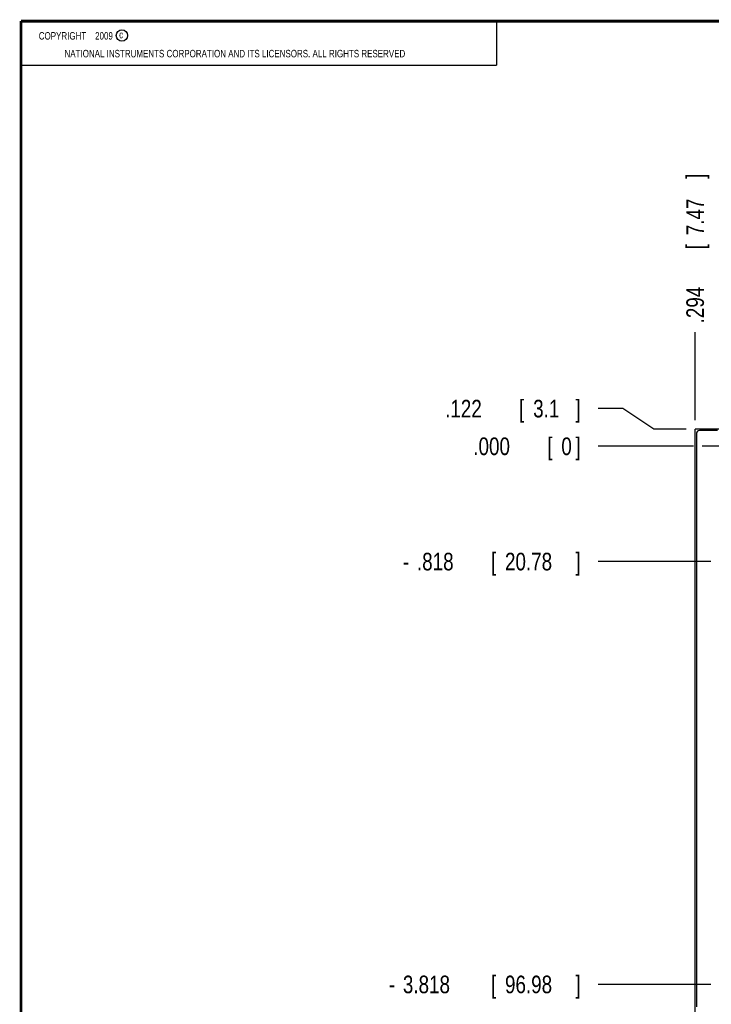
# Model space of a CAD drawing. Header units: inches. Extents: x 0.2 to 16.8, y 0.1 to 10.8.
# Tile 2 of 15: x 0.2 to 5.2, y 3.8 to 10.8. Entities that reach past the tile are written whole.
import ezdxf

# ---------------------------------------------------------------- set-up
doc = ezdxf.new("R2010")
doc.units = ezdxf.units.IN
doc.header["$LTSCALE"] = 0.935
doc.header["$MEASUREMENT"] = 0
doc.linetypes.add('CENTER', pattern=[0.6, 0.375, -0.075, 0.075, -0.075])
doc.layers.get('0').update_dxf_attribs({"linetype": 'CONTINUOUS'})
doc.layers.add('DEFAULT_1', color=7, linetype='CENTER')
doc.layers.add('DIMENSIONS', color=7, linetype='CONTINUOUS')
doc.styles.get("Standard").update_dxf_attribs({"font": 'txt', "width": 0.8})
doc.dimstyles.new('DIMSTYLE_2', dxfattribs={"dimtxt": 0.125, "dimasz": 0.18, "dimexe": 0.18, "dimexo": 0.0625, "dimgap": 0.09, "dimtad": 0, "dimtih": 1, "dimtoh": 1, "dimdec": 3, "dimzin": 4, "dimdsep": 46, "dimtxsty": 'STANDARD', "dimblk": '_FILLED', "dimblk1": '_FILLED', "dimblk2": '_FILLED', "dimcen": 0.09, "dimadec": 0, "dimazin": 0, "dimtp": 0.001, "dimtm": 0.001, "dimtfac": 1, "dimtdec": 3, "dimtofl": 0, "dimtmove": 0, "dimatfit": 3, "dimldrblk": '_FILLED', "dimfxl": 1, "dimtolj": 1, "dimtzin": 4, "dimarcsym": 0})

# ---------------------------------------------------------------- blocks, each defined once
blk = doc.blocks.new('*D4')
at = {"layer": 'DIMENSIONS', "color": 2, "linetype": 'CONTINUOUS'}
blk.add_line((5.1468, 6.9241), (4.3483, 6.9241), dxfattribs=at)
at = {"layer": 'DIMENSIONS', "color": 2, "linetype": 'CONTINUOUS', "width": 0.8}
for s, p in [('.818', (3.0608, 6.8616)), ('[', (3.5858, 6.8616)), ('20.78', (3.6858, 6.8616)), (']', (4.1858, 6.8616)), ('-', (2.9608, 6.8616))]:
    blk.add_text(s, height=0.125, dxfattribs=at).set_placement(p)
blk = doc.blocks.new('_FILLED')
at = {"color": 0, "linetype": 'BYBLOCK'}
blk.add_solid([(0, 0), (-1, 0.174), (-1, -0.174)], dxfattribs=at)
blk = doc.blocks.new('*D5')
at = {"layer": 'DIMENSIONS', "color": 2, "linetype": 'CONTINUOUS'}
blk.add_line((5.1468, 3.9241), (4.3483, 3.9241), dxfattribs=at)
at = {"layer": 'DIMENSIONS', "color": 2, "linetype": 'CONTINUOUS', "width": 0.8}
for s, p in [('3.818', (2.9608, 3.8616)), ('[', (3.5858, 3.8616)), ('96.98', (3.6858, 3.8616)), (']', (4.1858, 3.8616)), ('-', (2.8608, 3.8616))]:
    blk.add_text(s, height=0.125, dxfattribs=at).set_placement(p)
blk = doc.blocks.new('*D6')
at = {"layer": 'DIMENSIONS', "color": 2, "linetype": 'CONTINUOUS'}
blk.add_line((5.0933, 2.9211), (4.3483, 2.9211), dxfattribs=at)
at = {"layer": 'DIMENSIONS', "color": 2, "linetype": 'CONTINUOUS', "width": 0.8}
for s, p in [('4.821', (2.8608, 2.8586)), ('[', (3.4858, 2.8586)), ('122.45', (3.5858, 2.8586)), (']', (4.1858, 2.8586)), ('-', (2.7608, 2.8586))]:
    blk.add_text(s, height=0.125, dxfattribs=at).set_placement(p)
blk = doc.blocks.new('*D7')
at = {"layer": 'DIMENSIONS', "color": 2, "linetype": 'CONTINUOUS'}
blk.add_line((5.0238, 7.742), (4.3483, 7.742), dxfattribs=at)
at = {"layer": 'DIMENSIONS', "color": 2, "linetype": 'CONTINUOUS', "width": 0.8}
for s, p in [('.000', (3.4608, 7.6795)), ('[', (3.9858, 7.6795)), ('0', (4.0858, 7.6795)), (']', (4.1858, 7.6795))]:
    blk.add_text(s, height=0.125, dxfattribs=at).set_placement(p)
blk = doc.blocks.new('*D8')
at = {"layer": 'DIMENSIONS', "color": 2, "linetype": 'CONTINUOUS'}
for p, q in [((4.5218, 8.0092), (4.3483, 8.0092)), ((4.7418, 7.864), (4.5218, 8.0092)), ((4.9733, 7.864), (4.7418, 7.864))]:
    blk.add_line(p, q, dxfattribs=at)
at = {"layer": 'DIMENSIONS', "color": 2, "linetype": 'CONTINUOUS', "width": 0.8}
for s, p in [('.122', (3.2608, 7.9467)), ('[', (3.7858, 7.9467)), ('3.1', (3.8858, 7.9467)), (']', (4.1858, 7.9467))]:
    blk.add_text(s, height=0.125, dxfattribs=at).set_placement(p)
blk = doc.blocks.new('*D10')
at = {"layer": 'DIMENSIONS', "color": 2, "linetype": 'CONTINUOUS'}
blk.add_line((5.0358, 7.9265), (5.0358, 8.5515), dxfattribs=at)
at = {"layer": 'DIMENSIONS', "color": 2, "linetype": 'CONTINUOUS', "width": 0.8}
for s, p in [(']', (5.0983, 9.639)), ('7.47', (5.0983, 9.239)), ('[', (5.0983, 9.139)), ('.294', (5.0983, 8.614))]:
    blk.add_text(s, height=0.125, rotation=90, dxfattribs=at).set_placement(p)

msp = doc.modelspace()

# ---------------------------------------------------------------- linework, layer by layer
at = {"color": 2, "linetype": 'CONTINUOUS'}
for p, q in [((0.25, 10.7586), (3.625, 10.7586)), ((0.25, 10.7586), (0.25, 10.4456)), ((3.625, 10.7586), (3.625, 10.4456)), ((0.25, 10.4456), (3.625, 10.4456))]:
    msp.add_line(p, q, dxfattribs=at)
at = {"color": 7, "linetype": 'CONTINUOUS'}
for p, q in [((5.0358, 2.7261), (5.0358, 7.864)), ((5.8238, 7.864), (5.0358, 7.864)), ((5.0458, 7.834), (5.0458, 3.764)), ((5.1953, 7.854), (5.0658, 7.854))]:
    msp.add_line(p, q, dxfattribs=at)
at = {"color": 7, "linetype": 'CONTINUOUS', "const_width": 0.02}
for points in [[(0.25, 10.7586), (0.25, 0.2586)], [(16.75, 10.7586), (0.25, 10.7586)]]:
    msp.add_lwpolyline(points, dxfattribs=at)
at = {"color": 2, "linetype": 'CONTINUOUS'}
msp.add_circle((0.9659, 10.6562), 0.0403, dxfattribs=at)
at = {"color": 7, "linetype": 'CONTINUOUS'}
msp.add_arc((5.0658, 7.834), 0.02, 90, 180, dxfattribs=at)
at = {"layer": 'DEFAULT_1', "color": 7, "linetype": 'CENTER'}
msp.add_line((5.3298, 7.742), (5.0863, 7.742), dxfattribs=at)

# ---------------------------------------------------------------- texts
at = {"color": 2, "linetype": 'CONTINUOUS', "width": 0.8}
for s, p in [('c', (0.946, 10.6363)), ('NATIONAL INSTRUMENTS CORPORATION AND ITS LICENSORS. ALL RIGHTS RESERVED', (0.5583, 10.5016))]:
    msp.add_text(s, height=0.053, dxfattribs=at).set_placement(p)
at = {"color": 2, "linetype": 'CONTINUOUS', "insert": (0.3125, 10.6805), "char_height": 0.053, "width": 0.8904, "attachment_point": 1}
msp.add_mtext('    COPYRIGHT    2009', dxfattribs=at)

# ---------------------------------------------------------------- dimensions: what is measured, and where the dimension line sits
at = {"layer": 'DIMENSIONS', "color": 2, "linetype": 'CONTINUOUS'}
for feature_location, offset, dtype, origin, picture, middle in [((5.0358, 7.9265), (0, 0.625), 1, (5.3298, 7.9855), '*D10', (5.0358, 9.1765)), ((4.9733, 7.864), (-0.625, 0.1451), 0, (5.0863, 7.742), '*D8', (3.7733, 8.0092)), ((5.0238032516, 7.7420392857), (-0.6755, 0), 0, (5.0863032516, 7.7420392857), '*D7', (3.8733032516, 7.7420392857))]:
    dim = msp.add_ordinate_dim(feature_location=feature_location, offset=offset, dtype=dtype, origin=origin, dimstyle='DIMSTYLE_2', dxfattribs=at)
    dim.commit()
    dim.dimension.update_dxf_attribs({"geometry": picture, "text_midpoint": middle})
for feature_location, offset, picture, middle in [((5.0933, 2.9211), (-0.745, 0), '*D6', (3.5233, 2.9211)), ((5.1468, 3.9241), (-0.7985, 0), '*D5', (3.5733, 3.9241)), ((5.1468, 6.9241), (-0.7985, 0), '*D4', (3.6233, 6.9241))]:
    dim = msp.add_ordinate_dim(feature_location=feature_location, offset=offset, dtype=0, origin=(5.0863, 7.742), text='-<>', dimstyle='DIMSTYLE_2', dxfattribs=at)
    dim.commit()
    dim.dimension.update_dxf_attribs({"geometry": picture, "text_midpoint": middle})

doc.saveas('drawing.dxf')
